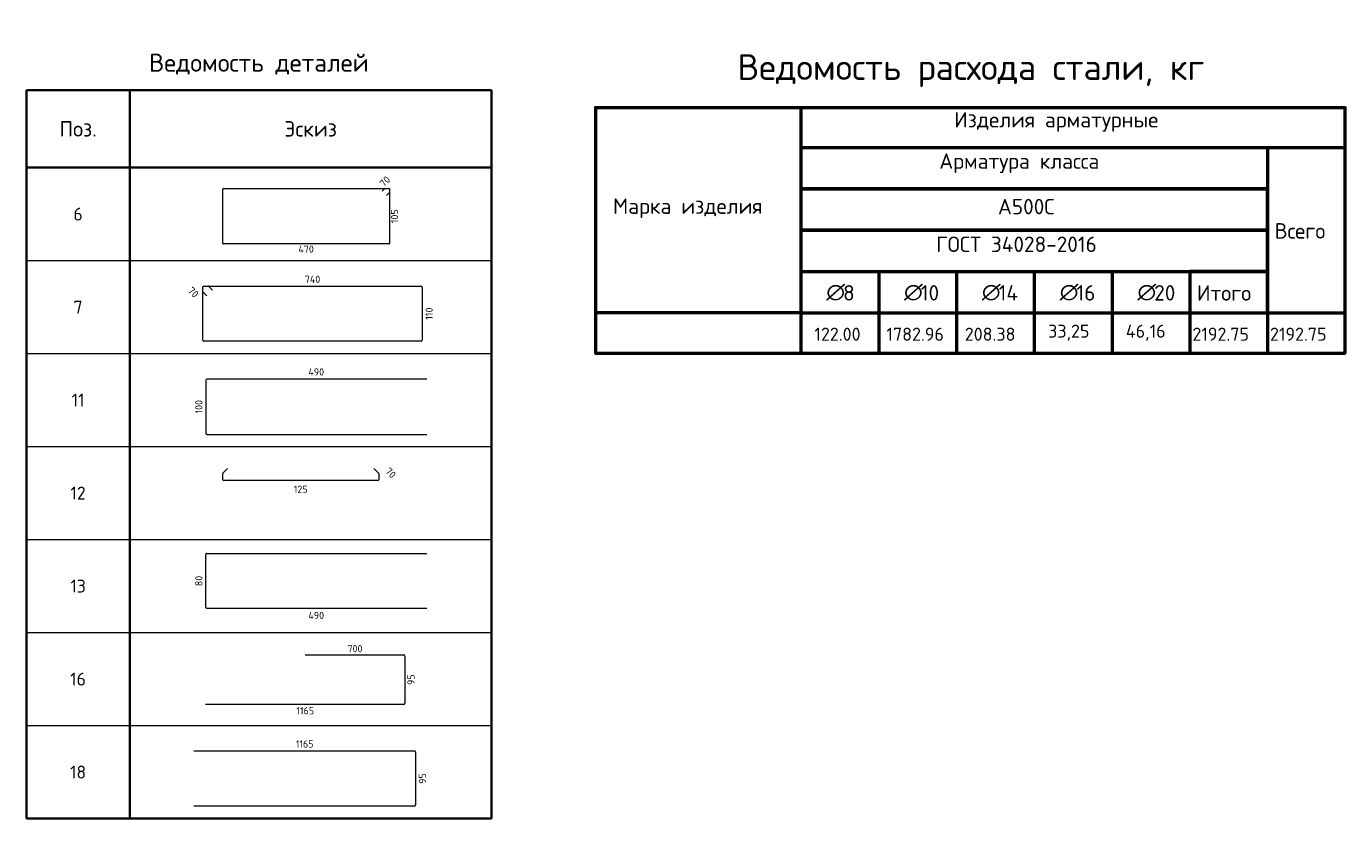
# Model space of a CAD drawing. Header units: millimetres. Extents: x 23072 to 32442, y 57140 to 64005.
# Tile 9 of 10: x 27336 to 32442, y 57140 to 60207. Entities that reach past the tile are written whole.
import ezdxf

# ---------------------------------------------------------------- set-up
doc = ezdxf.new("R2010")
doc.units = ezdxf.units.MM
doc.layers.add('Standard', color=7, linetype='Continuous', lineweight=25)
doc.layers.add('Экспликация_ описание', color=7, linetype='Continuous', lineweight=13)
doc.styles.add('ISOCPEUR', font='ISOCPEUR')

msp = doc.modelspace()

# ---------------------------------------------------------------- linework, layer by layer
at = {"layer": 'Standard', "color": 7, "linetype": 'Continuous', "lineweight": 35, "transparency": 33554687}
for p, q in [((27336.3, 59960.2), (29136.3, 59960.2)), ((27336.3, 59660.2), (27336.3, 59960.2)), ((27336.3, 59960.2), (27336.3, 59300.2)), ((27736.3, 59660.2), (27736.3, 59960.2)), ((27736.3, 59960.2), (27736.3, 59300.2)), ((29136.3, 59660.2), (29136.3, 59960.2)), ((29136.3, 59960.2), (29136.3, 59300.2)), ((29136.3, 59660.2), (27336.3, 59660.2)), ((27336.3, 59600.2), (27336.3, 58940.2)), ((27736.3, 59600.2), (27736.3, 58940.2)), ((29136.3, 59600.2), (29136.3, 58940.2)), ((27336.3, 59240.2), (27336.3, 58580.2)), ((27736.3, 59240.2), (27736.3, 58580.2)), ((29136.3, 59240.2), (29136.3, 58580.2)), ((27336.3, 58880.2), (27336.3, 58220.2)), ((27736.3, 58880.2), (27736.3, 58220.2)), ((29136.3, 58880.2), (29136.3, 58220.2)), ((27336.3, 58520.2), (27336.3, 57860.2)), ((27736.3, 58520.2), (27736.3, 57860.2)), ((29136.3, 58520.2), (29136.3, 57860.2)), ((27336.3, 58160.2), (27336.3, 57500.2)), ((27736.3, 58160.2), (27736.3, 57500.2)), ((29136.3, 58160.2), (29136.3, 57500.2)), ((27336.3, 57800.2), (27336.3, 57140.2)), ((27736.3, 57800.2), (27736.3, 57140.2)), ((29136.3, 57800.2), (29136.3, 57140.2)), ((27336.3, 57140.2), (29136.3, 57140.2))]:
    msp.add_line(p, q, dxfattribs=at)
at = {"layer": 'Standard', "color": 40, "linetype": 'Continuous', "lineweight": 18, "transparency": 33554687}
for p, q in [((28096.5, 59366.9), (28096.5, 59577)), ((28098.9, 59579.3), (28739.1, 59579.3)), ((28713.5, 59568.6), (28723.7, 59578.8)), ((28725.1, 59579.3), (28739.1, 59579.3)), ((28740.5, 59562), (28730.3, 59551.8)), ((28741, 59577.4), (28741, 59366.9)), ((28741, 59577.4), (28741, 59563.4)), ((28738.7, 59364.5), (28098.9, 59364.5)), ((28019.6, 59179.4), (28019.6, 59198.4)), ((28019.6, 58992.1), (28019.6, 59198.4)), ((28034.1, 59163.8), (28020.3, 59177.6)), ((28022.2, 59200.9), (28864.7, 59200.9)), ((28022.2, 59200.9), (28041.2, 59200.9)), ((28043, 59200.2), (28056.7, 59186.4)), ((28867.9, 59197.7), (28867.9, 58992.1)), ((28864.7, 58988.8), (28022.8, 58988.8)), ((28096.1, 58452), (28096.1, 58475.7)), ((28097.1, 58478), (28114.3, 58495.2)), ((28681.5, 58495.2), (28698.7, 58478)), ((28699.7, 58475.7), (28699.7, 58452)), ((28696.5, 58448.8), (28099.3, 58448.8))]:
    msp.add_line(p, q, dxfattribs=at)
at = {"layer": 'Standard', "color": 7, "linetype": 'Continuous', "lineweight": 13, "transparency": 33554687}
for p, q in [((27336.3, 59300.2), (29136.3, 59300.2)), ((27336.3, 58940.2), (29136.3, 58940.2)), ((27336.3, 58580.2), (29136.3, 58580.2)), ((27336.3, 58220.2), (29136.3, 58220.2)), ((27336.3, 57860.2), (29136.3, 57860.2)), ((27336.3, 57500.2), (29136.3, 57500.2)), ((27336.3, 57140.2), (29136.3, 57140.2))]:
    msp.add_line(p, q, dxfattribs=at)
at = {"layer": 'Standard', "color": 4, "linetype": 'Continuous', "lineweight": 18, "transparency": 33554687}
for p, q in [((28030.3, 58837.5), (28030.3, 58631.6)), ((28885.6, 58841.5), (28034.3, 58841.5)), ((28034.3, 58627.6), (28885.6, 58627.6)), ((28030.3, 57957.1), (28030.3, 58163.1)), ((28034.3, 58167), (28885.6, 58167)), ((28885.6, 57953.2), (28034.3, 57953.2))]:
    msp.add_line(p, q, dxfattribs=at)
at = {"layer": 'Standard', "color": 211, "linetype": 'Continuous', "lineweight": 18, "true_color": 0xff54ff, "transparency": 33554687}
for p, q in [((28415.4, 57774.3), (28795.8, 57774.3)), ((28800.7, 57769.3), (28800.7, 57586.6)), ((28795.8, 57581.7), (28030.1, 57581.7)), ((27983.8, 57402.5), (28836.8, 57402.5)), ((28842.3, 57397), (28842.3, 57193.4)), ((28836.8, 57187.9), (27983.8, 57187.9))]:
    msp.add_line(p, q, dxfattribs=at)
at = {"layer": 'Standard', "color": 40, "linetype": 'Continuous', "lineweight": 18, "transparency": 33554687}
for centre, radius, start, end in [((28098.9, 59577), 2.37, 90, 180), ((28725.1, 59577.4), 1.9, 89.9995, 134.9995), ((28739.1, 59577.4), 1.9, 0, 89.9995), ((28739.1, 59577.4), 1.9, 359.9995, 90), ((28739.1, 59563.4), 1.9, 314.9995, 359.9995), ((28098.9, 59366.9), 2.37, 180, 270), ((28738.7, 59366.9), 2.37, 270, 0), ((28022.2, 59198.4), 2.56, 90, 179.9995), ((28022.2, 59198.4), 2.56, 89.9995, 180), ((28022.2, 59179.4), 2.56, 179.9995, 224.9995), ((28041.2, 59198.4), 2.56, 44.9995, 89.9995), ((28864.7, 59197.7), 3.2, 0, 90), ((28022.8, 58992.1), 3.2, 180, 270), ((28864.7, 58992.1), 3.2, 270, 0), ((28099.3, 58475.7), 3.2, 135, 180), ((28696.5, 58475.7), 3.2, 0, 45), ((28099.3, 58452), 3.2, 180, 270), ((28696.5, 58452), 3.2, 270, 0)]:
    msp.add_arc(centre, radius, start, end, dxfattribs=at)
at = {"layer": 'Standard', "color": 4, "linetype": 'Continuous', "lineweight": 18, "transparency": 33554687}
for centre, start, end in [((28034.3, 58837.5), 90, 180), ((28034.3, 58631.6), 180, 270), ((28034.3, 58163.1), 90, 180), ((28034.3, 57957.1), 180, 270)]:
    msp.add_arc(centre, 3.94, start, end, dxfattribs=at)
at = {"layer": 'Standard', "color": 211, "linetype": 'Continuous', "lineweight": 18, "true_color": 0xff54ff, "transparency": 33554687}
for centre, radius, start, end in [((28795.8, 57769.3), 4.97, 0, 90), ((28795.8, 57586.6), 4.97, 270, 0), ((28836.8, 57397), 5.53, 0, 90), ((28836.8, 57193.4), 5.53, 270, 0)]:
    msp.add_arc(centre, radius, start, end, dxfattribs=at)
at = {"layer": 'Экспликация_ описание', "color": 7, "linetype": 'Continuous', "lineweight": 50, "transparency": 33554687}
for p, q in [((29536.5, 59893.4), (32441.8, 59893.4)), ((29538.2, 59895.2), (29538.2, 58940.5)), ((30333.8, 59897.8), (30333.8, 59735.2)), ((30333.8, 59897.8), (30333.8, 59095.2)), ((32439.1, 59895.2), (32439.1, 58940.5)), ((30331.2, 59737.8), (32140, 59737.8)), ((30331.2, 59737.8), (32436.5, 59737.8)), ((30333.8, 59740.5), (30333.8, 59575.2)), ((32136.5, 59737.8), (32436.5, 59737.8)), ((32139.1, 59740.5), (32139.1, 59095.2)), ((30331.2, 59577.8), (32140, 59577.8)), ((30331.2, 59257.8), (30635.8, 59257.8)), ((30333.8, 59260.5), (30333.8, 59095.2)), ((30632.2, 59257.8), (30936.8, 59257.8)), ((30634.9, 59260.5), (30634.9, 59095.2)), ((30933.3, 59257.8), (31237.9, 59257.8)), ((30935.9, 59260.5), (30935.9, 59095.2)), ((31234.4, 59257.8), (31538.9, 59257.8)), ((31237, 59260.5), (31237, 59095.2)), ((31535.4, 59257.8), (31840, 59257.8)), ((31538.1, 59260.5), (31538.1, 59095.2)), ((30336.5, 59097.8), (29533.8, 59097.8)), ((30331.2, 59097.8), (30634.9, 59097.8)), ((30331.2, 59097.8), (30635.8, 59097.8)), ((30333.8, 59100.5), (30333.8, 58937.8)), ((30333.8, 59098.7), (30333.8, 58937.8)), ((30632.2, 59097.8), (30935.9, 59097.8)), ((30632.2, 59097.8), (30936.8, 59097.8)), ((30634.9, 59100.5), (30634.9, 58937.8)), ((30933.3, 59097.8), (31237, 59097.8)), ((30933.3, 59097.8), (31237.9, 59097.8)), ((30935.9, 59100.5), (30935.9, 58937.8)), ((31234.4, 59097.8), (31538.1, 59097.8)), ((31234.4, 59097.8), (31538.9, 59097.8)), ((31237, 59100.5), (31237, 58937.8)), ((31535.4, 59097.8), (31839.1, 59097.8)), ((31535.4, 59097.8), (31840, 59097.8)), ((31538.1, 59100.5), (31538.1, 58937.8)), ((31836.5, 59097.8), (32139.1, 59097.8)), ((31839.1, 59100.5), (31839.1, 58937.8)), ((32136.5, 59097.8), (32439.1, 59097.8)), ((32136.5, 59097.8), (32436.5, 59097.8)), ((32139.1, 59100.5), (32139.1, 58937.8)), ((29536.5, 58942.3), (32441.8, 58942.3))]:
    msp.add_line(p, q, dxfattribs=at)
at = {"layer": 'Экспликация_ описание', "color": 7, "linetype": 'Continuous', "lineweight": 25, "transparency": 33554687}
for p, q in [((32436.5, 59897.8), (32436.5, 59735.2)), ((32436.5, 59740.5), (32436.5, 59095.2))]:
    msp.add_line(p, q, dxfattribs=at)
at = {"layer": 'Экспликация_ описание', "color": 7, "linetype": 'Continuous', "lineweight": 35, "transparency": 33554687}
for p, q in [((32139.1, 59740.5), (32139.1, 59575.2)), ((30634.9, 59260.5), (30634.9, 59095.2)), ((30935.9, 59260.5), (30935.9, 59095.2)), ((31237, 59260.5), (31237, 59095.2)), ((31538.1, 59260.5), (31538.1, 59095.2)), ((31839.1, 59260.5), (31839.1, 59095.2)), ((30336.5, 59097.8), (29533.8, 59097.8))]:
    msp.add_line(p, q, dxfattribs=at)
at = {"layer": 'Экспликация_ описание', "color": 7, "linetype": 'Continuous', "lineweight": 50, "transparency": 33554687}
for points in [[(30333.8, 59577.8), (30333.8, 59417.8), (32139.1, 59417.8), (32139.1, 59577.8), (30333.8, 59577.8)], [(30333.8, 59417.8), (30333.8, 59257.8), (32139.1, 59257.8), (32139.1, 59417.8), (30333.8, 59417.8)], [(31839.1, 59257.8), (31839.1, 59097.8), (32139.1, 59097.8), (32139.1, 59257.8), (31839.1, 59257.8)]]:
    msp.add_lwpolyline(points, close=True, dxfattribs=at)

# ---------------------------------------------------------------- texts
at = {"layer": 'Standard', "color": 7, "linetype": 'Continuous', "lineweight": 35, "transparency": 33554687, "style": 'ISOCPEUR'}
for s, insert, char_height, width, attachment_point in [('\\A1;{\\fISOCPEUR|i0|b0;\\H70.000000;\\W1.000000;\\C7;Ведомость деталей}\\P', (28236.3, 60020.2), 14, 902.444, 8), ('\\A1;{\\fISOCPEUR|i0|b0;\\H60.000000;\\W1.000000;\\C7;Поз.}\\P', (27536.3, 59810.2), 12, 174.736, 5), ('\\A1;{\\fISOCPEUR|i0|b0;\\H60.000000;\\W1.000000;\\C7;Эскиз}\\P', (28436.3, 59810.2), 12, 235.356, 5), ('\\A1;{\\fISOCPEUR|i0|b0;\\H50.000000;\\W1.000000;\\C7;6}\\P', (27536.3, 59480.2), 10, 54.444, 5), ('\\A1;{\\fISOCPEUR|i0|b0;\\H50.000000;\\W1.000000;\\C7;7}\\P', (27536.3, 59120.2), 10, 54.444, 5), ('\\A1;{\\fISOCPEUR|i0|b0;\\H50.000000;\\W1.000000;\\C7;11}\\P', (27536.3, 58760.2), 10, 65.625, 5), ('\\A1;{\\fISOCPEUR|i0|b0;\\H50.000000;\\W1.000000;\\C7;12}\\P', (27536.3, 58400.2), 10, 78.75, 5), ('\\A1;{\\fISOCPEUR|i0|b0;\\H50.000000;\\W1.000000;\\C7;13}\\P', (27536.3, 58040.2), 10, 78.75, 5), ('\\A1;{\\fISOCPEUR|i0|b0;\\H50.000000;\\W1.000000;\\C7;16}\\P', (27536.3, 57680.2), 10, 78.75, 5), ('\\A1;{\\fISOCPEUR|i0|b0;\\H50.000000;\\W1.000000;\\C7;18}\\P', (27536.3, 57320.2), 10, 78.75, 5)]:
    msp.add_mtext(s, dxfattribs=dict(at, insert=insert, char_height=char_height, width=width, attachment_point=attachment_point))
at = {"layer": 'Standard', "color": 7, "linetype": 'Continuous', "lineweight": 25, "transparency": 33554687, "char_height": 28, "attachment_point": 5, "style": 'ISOCPEUR'}
for s, insert, width, rotation in [('\\A1;{\\fISOCPEUR|i0|b0;\\H28.000000;\\W1.000000;\\C7;70}\\P', (28723.6, 59606.9), 51.45, 44.9995), ('\\A1;{\\fISOCPEUR|i0|b0;\\H28.000000;\\W1.000000;\\C7;105}\\P', (28761, 59471.9), 64.765, 90), ('\\A1;{\\fISOCPEUR|i0|b0;\\H28.000000;\\W1.000000;\\C7;70}\\P', (27982.4, 59177.4), 51.45, 314.9995), ('\\A1;{\\fISOCPEUR|i0|b0;\\H28.000000;\\W1.000000;\\C7;110}\\P', (28894.8, 59094.9), 57.948, 90), ('\\A1;{\\fISOCPEUR|i0|b0;\\H28.000000;\\W1.000000;\\C7;100}\\P', (28003.9, 58734.5), 64.765, 90), ('\\A1;{\\fISOCPEUR|i0|b0;\\H28.000000;\\W1.000000;\\C7;70}\\P', (28746, 58478.2), 51.45, 315), ('\\A1;{\\fISOCPEUR|i0|b0;\\H28.000000;\\W1.000000;\\C7;80}\\P', (28003.9, 58060.1), 51.45, 90), ('\\A1;{\\fISOCPEUR|i0|b0;\\H28.000000;\\W1.000000;\\C7;95}\\P', (28824.6, 57678), 51.45, 90), ('\\A1;{\\fISOCPEUR|i0|b0;\\H28.000000;\\W1.000000;\\C7;95}\\P', (28868.9, 57295.2), 51.45, 90)]:
    msp.add_mtext(s, dxfattribs=dict(at, insert=insert, width=width, rotation=rotation))
for s, insert, width in [('\\A1;{\\fISOCPEUR|i0|b0;\\H28.000000;\\W1.000000;\\C7;470}\\P', (28418.8, 59344.6), 74.433), ('\\A1;{\\fISOCPEUR|i0|b0;\\H28.000000;\\W1.000000;\\C7;740}\\P', (28443.8, 59227.8), 74.433), ('\\A1;{\\fISOCPEUR|i0|b0;\\H28.000000;\\W1.000000;\\C7;490}\\P', (28458, 58869.4), 74.433), ('\\A1;{\\fISOCPEUR|i0|b0;\\H28.000000;\\W1.000000;\\C7;125}\\P', (28397.9, 58415.2), 64.765), ('\\A1;{\\fISOCPEUR|i0|b0;\\H28.000000;\\W1.000000;\\C7;490}\\P', (28458, 57926.7), 74.433), ('\\A1;{\\fISOCPEUR|i0|b0;\\H28.000000;\\W1.000000;\\C7;700}\\P', (28608.1, 57798.1), 71.583), ('\\A1;{\\fISOCPEUR|i0|b0;\\H28.000000;\\W1.000000;\\C7;1165}\\P', (28415.4, 57557.8), 78.4), ('\\A1;{\\fISOCPEUR|i0|b0;\\H28.000000;\\W1.000000;\\C7;1165}\\P', (28413.1, 57429.1), 78.4)]:
    msp.add_mtext(s, dxfattribs=dict(at, insert=insert, width=width))
at = {"layer": 'Экспликация_ описание', "color": 7, "linetype": 'Continuous', "lineweight": 35, "transparency": 33554687, "attachment_point": 7, "style": 'ISOCPEUR'}
for s, insert, char_height, width in [('\\A1;{\\fISOCPEUR|i0|b0;\\H99.815424;\\W1.000000;\\C7;Ведомость расхода стали, кг}\\P', (30088.2, 59972.3), 99.815, 1930.904), ('\\A1;{\\fISOCPEUR|i0|b0;\\H59.795367;\\W1.000000;\\C7;Изделия арматурные}\\P', (30926.8, 59799.3), 59.795, 815.759), ('\\A1;{\\fISOCPEUR|i0|b0;\\H59.795367;\\W1.000000;\\C7;Арматура класса}\\P', (30869.4, 59639.3), 59.795, 693.097), ('\\A1;{\\fISOCPEUR|i0|b0;\\H59.795367;\\W1.000000;\\C7;Марка изделия}\\P', (29606.5, 59465), 59.795, 588.358), ('\\A1;{\\fISOCPEUR|i0|b0;\\H59.795367;\\W1.000000;\\C7;А500С}\\P', (31096.4, 59479.2), 59.795, 249.607), ('\\A1;{\\fISOCPEUR|i0|b0;\\H59.795367;\\W1.000000;\\C7;ГОСТ 34028-2016}\\P', (30857.2, 59333.5), 59.795, 656.652), ('\\A1;{\\fISOCPEUR|i0|b0;\\H59.795367;\\W1.000000;\\C7;Всего}\\P', (32166.8, 59385.3), 59.795, 237.565), ('\\A1;{\\fISOCPEUR|i0|b0;\\H59.795367;\\W1.000000;\\C7;∅}\\P', (30432, 59145.5), 59.795, 78.278), ('\\A1;{\\fISOCPEUR|i0|b0;\\H59.795367;\\W1.000000;\\C7; 8}\\P', (30458.9, 59145.5), 59.795, 103.645), ('\\A1;{\\fISOCPEUR|i0|b0;\\H59.795367;\\W1.000000;\\C7;∅}\\P', (30732.7, 59145.5), 59.795, 78.278), ('\\A1;{\\fISOCPEUR|i0|b0;\\H59.795367;\\W1.000000;\\C7; 10}\\P', (30759.6, 59145.5), 59.795, 132.093), ('\\A1;{\\fISOCPEUR|i0|b0;\\H59.795367;\\W1.000000;\\C7;∅}\\P', (31034, 59145.5), 59.795, 78.278), ('\\A1;{\\fISOCPEUR|i0|b0;\\H59.795367;\\W1.000000;\\C7; 14}\\P', (31060.9, 59145.5), 59.795, 138.309), ('\\A1;{\\fISOCPEUR|i0|b0;\\H59.795367;\\W1.000000;\\C7;∅}\\P', (31335.2, 59145.5), 59.795, 78.278), ('\\A1;{\\fISOCPEUR|i0|b0;\\H59.795367;\\W1.000000;\\C7; 16}\\P', (31362.1, 59145.5), 59.795, 132.093), ('\\A1;{\\fISOCPEUR|i0|b0;\\H59.795367;\\W1.000000;\\C7;∅}\\P', (31635.9, 59145.5), 59.795, 78.278), ('\\A1;{\\fISOCPEUR|i0|b0;\\H59.795367;\\W1.000000;\\C7; 20}\\P', (31662.9, 59145.5), 59.795, 146.77), ('\\A1;{\\fISOCPEUR|i0|b0;\\H59.795367;\\W1.000000;\\C7;Итого}\\P', (31866.6, 59145), 59.795, 255.625), ('\\A1;{\\fISOCPEUR|i0|b0;\\H50.595367;\\W1.000000;\\C7;122.00}\\P', (30385.9, 58990), 50.595, 204.911), ('\\A1;{\\fISOCPEUR|i0|b0;\\H50.595367;\\W1.000000;\\C7;1782.96}\\P', (30664.8, 58990), 50.595, 240.705), ('\\A1;{\\fISOCPEUR|i0|b0;\\H50.595367;\\W1.000000;\\C7;208.38}\\P', (30967.9, 58990), 50.595, 216.295), ('\\A1;{\\fISOCPEUR|i0|b0;\\H50.595367;\\W1.000000;\\C7;33,25}\\P', (31290.5, 58990), 50.595, 183.163), ('\\A1;{\\fISOCPEUR|i0|b0;\\H50.595367;\\W1.000000;\\C7;46,16}\\P', (31591.2, 58990), 50.595, 176.68), ('\\A1;{\\fISOCPEUR|i0|b0;\\H50.595367;\\W1.000000;\\C7;2192.75}\\P', (31848.8, 58990), 50.595, 240.705), ('\\A1;{\\fISOCPEUR|i0|b0;\\H50.595367;\\W1.000000;\\C7;2192.75}\\P', (32149, 58990), 50.595, 240.705)]:
    msp.add_mtext(s, dxfattribs=dict(at, insert=insert, char_height=char_height, width=width))

doc.saveas('drawing.dxf')
